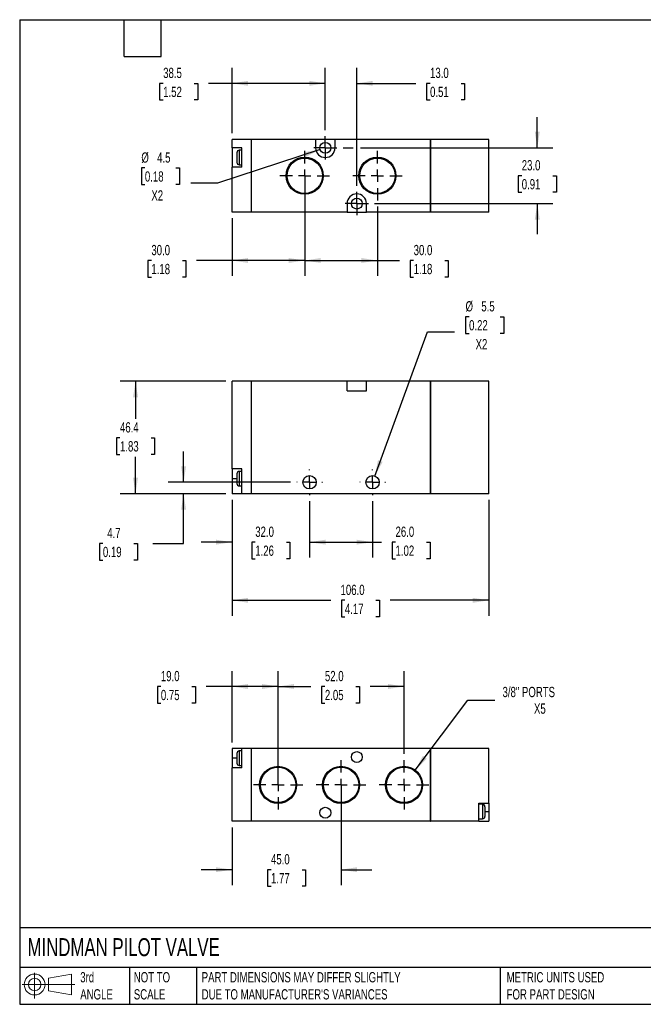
# Model space of a CAD drawing. Header units: millimetres. Extents: x 13 to 546, y 13 to 419.
# Tile 1 of 2: x 13 to 270, y 13 to 419. Entities that reach past the tile are written whole.
import ezdxf

# ---------------------------------------------------------------- set-up
doc = ezdxf.new("R2010")
doc.units = ezdxf.units.MM
doc.header["$LTSCALE"] = 2
doc.linetypes.add('SLD-Center', pattern=[19.05, 15.24, -1.27, 1.27, -1.27])
doc.linetypes.add('SLD-Solid', pattern=[0])
doc.layers.add('CENTER', color=40, linetype='SLD-Center')
doc.layers.add('SLD-DEFPOINTS', color=7, linetype='Continuous')
doc.layers.add('DIMENSIONS', color=140, linetype='SLD-Solid', lineweight=25)
doc.layers.add('TEXT', color=140, linetype='SLD-Solid', lineweight=25)
doc.styles.add('SLDTEXTSTYLE0', font='TXT', dxfattribs={"width": 0.7})
doc.dimstyles.new('SLDDIMSTYLE0', dxfattribs={"dimtxt": 4.316016, "dimasz": 6.604, "dimexe": 0, "dimexo": 0.0625, "dimgap": 1.079004, "dimtad": 0, "dimtih": 1, "dimtoh": 1, "dimdec": 1, "dimrnd": 1e-09, "dimzin": 12, "dimdsep": 46, "dimtxsty": 'SLDTEXTSTYLE0', "dimsah": 1, "dimcen": 0.09, "dimadec": 0, "dimazin": 3, "dimtfac": 1, "dimtdec": 1, "dimtmove": 0, "dimatfit": 0, "dimfxl": 0, "dimfrac": 2, "dimtolj": 1, "dimtzin": 12, "dimarcsym": 0})
doc.dimstyles.new('SLDDIMSTYLE1', dxfattribs={"dimtxt": 4.316016, "dimasz": 6.604, "dimexe": 0, "dimexo": 0.0625, "dimgap": 1.079004, "dimtad": 0, "dimtih": 1, "dimtoh": 1, "dimdec": 1, "dimrnd": 1e-09, "dimzin": 4, "dimdsep": 46, "dimtxsty": 'SLDTEXTSTYLE0', "dimsah": 1, "dimcen": 0.09, "dimadec": 0, "dimazin": 1, "dimtfac": 1, "dimtdec": 1, "dimtmove": 0, "dimatfit": 0, "dimfxl": 0, "dimfrac": 2, "dimtolj": 1, "dimtzin": 12, "dimarcsym": 0})
doc.dimstyles.new('SLDDIMSTYLE2', dxfattribs={"dimtxt": 4.316016, "dimasz": 6.604, "dimexe": 0, "dimexo": 0.0625, "dimgap": 1.079004, "dimtad": 0, "dimtih": 1, "dimtoh": 1, "dimdec": 1, "dimrnd": 1e-09, "dimzin": 4, "dimdsep": 46, "dimtxsty": 'SLDTEXTSTYLE0', "dimsah": 1, "dimcen": 0.09, "dimadec": 0, "dimazin": 1, "dimtfac": 1, "dimtdec": 1, "dimtofl": 0, "dimtmove": 0, "dimatfit": 3, "dimfxl": 0, "dimfrac": 2, "dimtolj": 1, "dimtzin": 12, "dimarcsym": 0})
doc.dimstyles.new('SLDDIMSTYLE3', dxfattribs={"dimtxt": 4.316016, "dimasz": 6.604, "dimexe": 0, "dimexo": 0.0625, "dimgap": 1.079004, "dimtad": 0, "dimtih": 1, "dimtoh": 1, "dimdec": 1, "dimrnd": 1e-09, "dimzin": 12, "dimdsep": 46, "dimtxsty": 'SLDTEXTSTYLE0', "dimsah": 1, "dimcen": 0.09, "dimadec": 0, "dimazin": 3, "dimtfac": 1, "dimtdec": 1, "dimtofl": 0, "dimtmove": 0, "dimatfit": 3, "dimfxl": 0, "dimfrac": 2, "dimtolj": 1, "dimtzin": 12, "dimarcsym": 0})
doc.dimstyles.new('SLDDIMSTYLE4', dxfattribs={"dimtxt": 4.316016, "dimasz": 6.604, "dimexe": 0, "dimexo": 0.0625, "dimgap": 1.079004, "dimtad": 0, "dimtih": 1, "dimtoh": 1, "dimdec": 1, "dimrnd": 1e-09, "dimzin": 12, "dimdsep": 46, "dimtxsty": 'SLDTEXTSTYLE0', "dimsah": 1, "dimcen": 0, "dimadec": 0, "dimazin": 3, "dimtfac": 1, "dimtdec": 1, "dimtofl": 0, "dimtmove": 0, "dimatfit": 3, "dimfxl": 0, "dimfrac": 2, "dimtolj": 1, "dimtzin": 12, "dimarcsym": 0})
doc.dimstyles.new('SLDDIMSTYLE5', dxfattribs={"dimtxt": 4.316016, "dimasz": 6.604, "dimexe": 0, "dimexo": 0.0625, "dimgap": 1.079004, "dimtad": 0, "dimtih": 1, "dimtoh": 1, "dimdec": 1, "dimrnd": 1e-09, "dimzin": 12, "dimdsep": 46, "dimtxsty": 'SLDTEXTSTYLE0', "dimsah": 1, "dimcen": 0, "dimadec": 0, "dimazin": 3, "dimtfac": 1, "dimtdec": 1, "dimtofl": 0, "dimtmove": 0, "dimatfit": 3, "dimfxl": 0, "dimfrac": 2, "dimtolj": 1, "dimtzin": 12, "dimarcsym": 0})

# ---------------------------------------------------------------- blocks, each defined once
blk = doc.blocks.new('Block11')
at = {"color": 7, "linetype": 'SLD-Solid', "lineweight": 18}
for p, q in [((5.18, 10.62), (5.18, 0)), ((10.96, 8.33), (20.35, 10.06)), ((10.96, 3.19), (10.96, 8.33)), ((20.35, 10.06), (20.35, 1.46)), ((0, 5.76), (21.75, 5.76)), ((10.96, 3.19), (20.35, 1.46))]:
    blk.add_line(p, q, dxfattribs=at)
for radius in [4.3, 2.57]:
    blk.add_circle((5.18, 5.76), radius, dxfattribs=at)
blk = doc.blocks.new('Block12')
at = {"layer": 'SLD-DEFPOINTS'}
blk.add_blockref('Block11', (0, 0), dxfattribs=at)
blk = doc.blocks.new('_D')
at = {"layer": 'DIMENSIONS'}
for p, q in [((80.36, 228.15), (80.36, 240.85)), ((124.53, 228.15), (74.01, 228.15)), ((97.82, 223.45), (74.01, 223.45)), ((80.36, 202.93), (80.36, 223.45)), ((47.05, 202.93), (45.6, 202.93)), ((45.6, 202.93), (45.6, 196.07)), ((59.87, 202.93), (61.32, 202.93)), ((61.32, 202.93), (61.32, 196.07)), ((67.66, 202.93), (80.36, 202.93)), ((45.6, 196.07), (47.05, 196.07)), ((61.32, 196.07), (59.87, 196.07))]:
    blk.add_line(p, q, dxfattribs=at)
for points in [[(80.36, 228.15), (81.37, 234.76), (79.34, 234.76)], [(80.36, 223.45), (79.34, 216.85), (81.37, 216.85)]]:
    blk.add_solid(points, dxfattribs=at)
at = {"layer": 'DIMENSIONS', "char_height": 4.233, "attachment_point": 1, "style": 'SLDTEXTSTYLE0'}
for s, insert in [('4.7', (48.84, 209.35)), ('0.19', (47.05, 201.53))]:
    blk.add_mtext(s, dxfattribs=dict(at, insert=insert))
blk = doc.blocks.new('_D_1')
at = {"layer": 'DIMENSIONS'}
for p, q in [((100.36, 220.91), (100.36, 197.1)), ((132.36, 220.32), (132.36, 197.1)), ((100.36, 203.45), (87.66, 203.45)), ((109.94, 203.45), (108.5, 203.45)), ((108.5, 203.45), (108.5, 196.59)), ((122.77, 203.45), (124.22, 203.45)), ((124.22, 203.45), (124.22, 196.59)), ((132.36, 203.45), (145.06, 203.45)), ((108.5, 196.59), (109.94, 196.59)), ((124.22, 196.59), (122.77, 196.59))]:
    blk.add_line(p, q, dxfattribs=at)
for points in [[(100.36, 203.45), (93.75, 204.47), (93.75, 202.44)], [(132.36, 203.45), (138.96, 202.44), (138.96, 204.47)]]:
    blk.add_solid(points, dxfattribs=at)
at = {"layer": 'DIMENSIONS', "char_height": 4.233, "attachment_point": 1, "style": 'SLDTEXTSTYLE0'}
for s, insert in [('32.0', (109.94, 209.88)), ('1.26', (109.94, 202.05))]:
    blk.add_mtext(s, dxfattribs=dict(at, insert=insert))
blk = doc.blocks.new('_D_2')
at = {"layer": 'DIMENSIONS'}
for p, q in [((132.36, 220.32), (132.36, 197.1)), ((158.36, 220.32), (158.36, 197.1)), ((132.36, 203.45), (158.36, 203.45)), ((158.36, 203.45), (161.99, 203.45)), ((167.84, 203.45), (166.39, 203.45)), ((166.39, 203.45), (166.39, 196.59)), ((180.66, 203.45), (182.11, 203.45)), ((182.11, 203.45), (182.11, 196.59)), ((166.39, 196.59), (167.84, 196.59)), ((182.11, 196.59), (180.66, 196.59))]:
    blk.add_line(p, q, dxfattribs=at)
for points in [[(132.36, 203.45), (138.96, 202.44), (138.96, 204.47)], [(158.36, 203.45), (151.75, 204.47), (151.75, 202.44)]]:
    blk.add_solid(points, dxfattribs=at)
at = {"layer": 'DIMENSIONS', "char_height": 4.233, "attachment_point": 1, "style": 'SLDTEXTSTYLE0'}
for s, insert in [('26.0', (167.84, 209.88)), ('1.02', (167.84, 202.05))]:
    blk.add_mtext(s, dxfattribs=dict(at, insert=insert))
blk = doc.blocks.new('_D_3')
at = {"layer": 'DIMENSIONS'}
for p, q in [((97.82, 269.85), (54.16, 269.85)), ((60.51, 269.85), (60.51, 254.35)), ((54.1, 246.52), (52.65, 246.52)), ((52.65, 246.52), (52.65, 239.66)), ((66.93, 246.52), (68.37, 246.52)), ((68.37, 246.52), (68.37, 239.66)), ((52.65, 239.66), (54.1, 239.66)), ((60.51, 223.45), (60.51, 238.7)), ((68.37, 239.66), (66.93, 239.66)), ((97.82, 223.45), (54.16, 223.45))]:
    blk.add_line(p, q, dxfattribs=at)
for points in [[(60.51, 269.85), (59.5, 263.25), (61.53, 263.25)], [(60.51, 223.45), (61.53, 230.06), (59.5, 230.06)]]:
    blk.add_solid(points, dxfattribs=at)
at = {"layer": 'DIMENSIONS', "char_height": 4.233, "attachment_point": 1, "style": 'SLDTEXTSTYLE0'}
for s, insert in [('46.4', (54.1, 252.95)), ('1.83', (54.1, 245.12))]:
    blk.add_mtext(s, dxfattribs=dict(at, insert=insert))
blk = doc.blocks.new('_D_4')
at = {"layer": 'DIMENSIONS'}
for p, q in [((100.36, 220.91), (100.36, 173.1)), ((206.36, 220.91), (206.36, 173.1)), ((100.36, 179.45), (141.1, 179.45)), ((146.94, 179.45), (145.5, 179.45)), ((145.5, 179.45), (145.5, 172.59)), ((159.77, 179.45), (161.22, 179.45)), ((161.22, 179.45), (161.22, 172.59)), ((206.36, 179.45), (165.62, 179.45)), ((145.5, 172.59), (146.94, 172.59)), ((161.22, 172.59), (159.77, 172.59))]:
    blk.add_line(p, q, dxfattribs=at)
for points in [[(100.36, 179.45), (106.96, 178.44), (106.96, 180.47)], [(206.36, 179.45), (199.75, 180.47), (199.75, 178.44)]]:
    blk.add_solid(points, dxfattribs=at)
at = {"layer": 'DIMENSIONS', "char_height": 4.233, "attachment_point": 1, "style": 'SLDTEXTSTYLE0'}
for s, insert in [('106.0', (145.15, 185.88)), ('4.17', (146.94, 178.05))]:
    blk.add_mtext(s, dxfattribs=dict(at, insert=insert))
blk = doc.blocks.new('_D_5')
at = {"layer": 'DIMENSIONS'}
for p, q in [((198.2, 296.5), (196.76, 296.5)), ((196.76, 296.5), (196.76, 289.64)), ((211.03, 296.5), (212.48, 296.5)), ((212.48, 296.5), (212.48, 289.64)), ((159.3, 230.74), (181.02, 290.23)), ((181.02, 290.23), (192.13, 290.23)), ((196.76, 289.64), (198.2, 289.64)), ((212.48, 289.64), (211.03, 289.64))]:
    blk.add_line(p, q, dxfattribs=at)
blk.add_solid([(159.3, 230.74), (162.52, 236.59), (160.61, 237.29)], dxfattribs=at)
at = {"layer": 'DIMENSIONS', "char_height": 4.233, "attachment_point": 1, "style": 'SLDTEXTSTYLE0'}
for s, insert in [('%%c', (196.74, 302.92)), ('5.5', (203.26, 302.92)), ('0.22', (198.2, 295.1)), ('X2', (200.89, 287.27))]:
    blk.add_mtext(s, dxfattribs=dict(at, insert=insert))
blk = doc.blocks.new('SW_CENTERMARKSYMBOL_0')
at = {"layer": 'CENTER', "color": 0}
for p, q in [((0, 5.08), (0, 5.29)), ((-5.08, 0), (-5.29, 0)), ((0, 0), (-2.54, 0)), ((0, 0), (0, 2.54)), ((0, 0), (0, -2.54)), ((0, 0), (2.54, 0)), ((5.08, 0), (5.29, 0)), ((0, -5.08), (0, -5.29))]:
    blk.add_line(p, q, dxfattribs=at)
blk = doc.blocks.new('SW_CENTERMARKSYMBOL_1')
at = {"layer": 'CENTER', "color": 0}
for p, q in [((0, 5.08), (0, 5.29)), ((-5.08, 0), (-5.29, 0)), ((0, 0), (-2.54, 0)), ((0, 0), (0, 2.54)), ((0, 0), (0, -2.54)), ((0, 0), (2.54, 0)), ((5.08, 0), (5.29, 0)), ((0, -5.08), (0, -5.29))]:
    blk.add_line(p, q, dxfattribs=at)
blk = doc.blocks.new('_D_9')
at = {"layer": 'DIMENSIONS'}
for p, q in [((130.36, 352.17), (130.36, 313.36)), ((100.36, 337.17), (100.36, 313.36)), ((67.06, 319.71), (65.61, 319.71)), ((65.61, 319.71), (65.61, 312.85)), ((79.89, 319.71), (81.34, 319.71)), ((81.34, 319.71), (81.34, 312.85)), ((100.36, 319.71), (85.74, 319.71)), ((130.36, 319.71), (100.36, 319.71)), ((65.61, 312.85), (67.06, 312.85)), ((81.34, 312.85), (79.89, 312.85))]:
    blk.add_line(p, q, dxfattribs=at)
for points in [[(100.36, 319.71), (106.96, 318.7), (106.96, 320.73)], [(130.36, 319.71), (123.75, 320.73), (123.75, 318.7)]]:
    blk.add_solid(points, dxfattribs=at)
at = {"layer": 'DIMENSIONS', "char_height": 4.233, "attachment_point": 1, "style": 'SLDTEXTSTYLE0'}
for s, insert in [('30.0', (67.06, 326.13)), ('1.18', (67.06, 318.31))]:
    blk.add_mtext(s, dxfattribs=dict(at, insert=insert))
blk = doc.blocks.new('_D_10')
at = {"layer": 'DIMENSIONS'}
for p, q in [((130.36, 341.96), (130.36, 313.36)), ((160.36, 341.96), (160.36, 313.36)), ((130.36, 319.71), (160.36, 319.71)), ((160.36, 319.71), (169.47, 319.71)), ((175.32, 319.71), (173.87, 319.71)), ((173.87, 319.71), (173.87, 312.85)), ((188.14, 319.71), (189.59, 319.71)), ((189.59, 319.71), (189.59, 312.85)), ((173.87, 312.85), (175.32, 312.85)), ((189.59, 312.85), (188.14, 312.85))]:
    blk.add_line(p, q, dxfattribs=at)
for points in [[(130.36, 319.71), (136.96, 318.7), (136.96, 320.73)], [(160.36, 319.71), (153.75, 320.73), (153.75, 318.7)]]:
    blk.add_solid(points, dxfattribs=at)
at = {"layer": 'DIMENSIONS', "char_height": 4.233, "attachment_point": 1, "style": 'SLDTEXTSTYLE0'}
for s, insert in [('30.0', (175.32, 326.13)), ('1.18', (175.32, 318.31))]:
    blk.add_mtext(s, dxfattribs=dict(at, insert=insert))
blk = doc.blocks.new('_D_11')
at = {"layer": 'DIMENSIONS'}
for p, q in [((226.36, 366.21), (226.36, 378.91)), ((146.19, 366.21), (150.33, 366.21)), ((153.38, 366.21), (232.71, 366.21)), ((219.94, 354.71), (218.5, 354.71)), ((218.5, 354.71), (218.5, 347.85)), ((232.77, 354.71), (234.22, 354.71)), ((234.22, 354.71), (234.22, 347.85)), ((218.5, 347.85), (219.94, 347.85)), ((234.22, 347.85), (232.77, 347.85)), ((159.19, 343.21), (232.71, 343.21)), ((226.36, 343.21), (226.36, 330.51))]:
    blk.add_line(p, q, dxfattribs=at)
for points in [[(226.36, 366.21), (227.37, 372.82), (225.34, 372.82)], [(226.36, 343.21), (225.34, 336.61), (227.37, 336.61)]]:
    blk.add_solid(points, dxfattribs=at)
at = {"layer": 'DIMENSIONS', "char_height": 4.233, "attachment_point": 1, "style": 'SLDTEXTSTYLE0'}
for s, insert in [('23.0', (219.94, 361.13)), ('0.91', (219.94, 353.31))]:
    blk.add_mtext(s, dxfattribs=dict(at, insert=insert))
blk = doc.blocks.new('_D_12')
at = {"layer": 'DIMENSIONS'}
for p, q in [((138.86, 373.54), (138.86, 399.18)), ((151.86, 350.54), (151.86, 399.18)), ((138.86, 392.83), (126.16, 392.83)), ((151.86, 392.83), (176.24, 392.83)), ((182.09, 392.83), (180.64, 392.83)), ((180.64, 392.83), (180.64, 385.97)), ((194.91, 392.83), (196.36, 392.83)), ((196.36, 392.83), (196.36, 385.97)), ((180.64, 385.97), (182.09, 385.97)), ((196.36, 385.97), (194.91, 385.97))]:
    blk.add_line(p, q, dxfattribs=at)
for points in [[(138.86, 392.83), (132.25, 393.85), (132.25, 391.82)], [(151.86, 392.83), (158.46, 391.82), (158.46, 393.85)]]:
    blk.add_solid(points, dxfattribs=at)
at = {"layer": 'DIMENSIONS', "char_height": 4.233, "attachment_point": 1, "style": 'SLDTEXTSTYLE0'}
for s, insert in [('13.0', (182.09, 399.26)), ('0.51', (182.09, 391.43))]:
    blk.add_mtext(s, dxfattribs=dict(at, insert=insert))
blk = doc.blocks.new('_D_13')
at = {"layer": 'DIMENSIONS'}
for p, q in [((100.36, 372.25), (100.36, 399.18)), ((138.86, 373.54), (138.86, 399.18)), ((71.93, 392.83), (70.48, 392.83)), ((70.48, 392.83), (70.48, 385.97)), ((84.75, 392.83), (86.2, 392.83)), ((86.2, 392.83), (86.2, 385.97)), ((100.36, 392.83), (90.6, 392.83)), ((138.86, 392.83), (100.36, 392.83)), ((70.48, 385.97), (71.93, 385.97)), ((86.2, 385.97), (84.75, 385.97))]:
    blk.add_line(p, q, dxfattribs=at)
for points in [[(100.36, 392.83), (106.96, 391.82), (106.96, 393.85)], [(138.86, 392.83), (132.25, 393.85), (132.25, 391.82)]]:
    blk.add_solid(points, dxfattribs=at)
at = {"layer": 'DIMENSIONS', "char_height": 4.233, "attachment_point": 1, "style": 'SLDTEXTSTYLE0'}
for s, insert in [('38.5', (71.93, 399.26)), ('1.52', (71.93, 391.43))]:
    blk.add_mtext(s, dxfattribs=dict(at, insert=insert))
blk = doc.blocks.new('_D_14')
at = {"layer": 'DIMENSIONS'}
for p, q in [((136.72, 365.51), (94.39, 351.64)), ((64.38, 357.91), (62.93, 357.91)), ((62.93, 357.91), (62.93, 351.05)), ((77.2, 357.91), (78.65, 357.91)), ((78.65, 357.91), (78.65, 351.05)), ((62.93, 351.05), (64.38, 351.05)), ((78.65, 351.05), (77.2, 351.05)), ((94.39, 351.64), (83.28, 351.64))]:
    blk.add_line(p, q, dxfattribs=at)
blk.add_solid([(136.72, 365.51), (130.13, 364.42), (130.76, 362.49)], dxfattribs=at)
at = {"layer": 'DIMENSIONS', "char_height": 4.233, "attachment_point": 1, "style": 'SLDTEXTSTYLE0'}
for s, insert in [('%%c', (62.92, 364.33)), ('4.5', (69.43, 364.33)), ('0.18', (64.38, 356.51)), ('X2', (67.06, 348.68))]:
    blk.add_mtext(s, dxfattribs=dict(at, insert=insert))
blk = doc.blocks.new('SW_CENTERMARKSYMBOL_5')
at = {"layer": 'CENTER', "color": 0}
for p, q in [((0, 5.08), (0, 10.21)), ((-5.08, 0), (-10.21, 0)), ((0, 0), (-2.54, 0)), ((0, 0), (0, 2.54)), ((0, 0), (0, -2.54)), ((0, 0), (2.54, 0)), ((5.08, 0), (10.21, 0)), ((0, -5.08), (0, -10.21))]:
    blk.add_line(p, q, dxfattribs=at)
blk = doc.blocks.new('SW_CENTERMARKSYMBOL_6')
at = {"layer": 'CENTER', "color": 0}
for p, q in [((0, 5.08), (0, 10.21)), ((-5.08, 0), (-10.21, 0)), ((0, 0), (-2.54, 0)), ((0, 0), (0, 2.54)), ((0, 0), (0, -2.54)), ((0, 0), (2.54, 0)), ((5.08, 0), (10.21, 0)), ((0, -5.08), (0, -10.21))]:
    blk.add_line(p, q, dxfattribs=at)
blk = doc.blocks.new('SW_CENTERMARKSYMBOL_7')
at = {"layer": 'CENTER', "color": 0}
for p, q in [((0, 2.54), (0, 4.79)), ((-2.54, 0), (-4.79, 0)), ((0, 0), (-2.54, 0)), ((0, 0), (0, 2.54)), ((0, 0), (0, -2.54)), ((0, 0), (2.54, 0)), ((2.54, 0), (4.79, 0)), ((0, -2.54), (0, -4.79))]:
    blk.add_line(p, q, dxfattribs=at)
blk = doc.blocks.new('SW_CENTERMARKSYMBOL_8')
at = {"layer": 'CENTER', "color": 0}
for p, q in [((0, 2.54), (0, 4.79)), ((-2.54, 0), (-4.79, 0)), ((0, 0), (-2.54, 0)), ((0, 0), (0, 2.54)), ((0, 0), (0, -2.54)), ((0, 0), (2.54, 0)), ((2.54, 0), (4.79, 0)), ((0, -2.54), (0, -4.79))]:
    blk.add_line(p, q, dxfattribs=at)
blk = doc.blocks.new('_D_15')
at = {"layer": 'DIMENSIONS'}
for p, q in [((100.36, 120.8), (100.36, 150.23)), ((119.36, 116.02), (119.36, 150.23)), ((70.98, 143.88), (69.53, 143.88)), ((69.53, 143.88), (69.53, 137.02)), ((83.81, 143.88), (85.26, 143.88)), ((85.26, 143.88), (85.26, 137.02)), ((100.36, 143.88), (89.66, 143.88)), ((119.36, 143.88), (100.36, 143.88)), ((69.53, 137.02), (70.98, 137.02)), ((85.26, 137.02), (83.81, 137.02))]:
    blk.add_line(p, q, dxfattribs=at)
for points in [[(100.36, 143.88), (106.96, 142.86), (106.96, 144.9)], [(119.36, 143.88), (112.75, 144.9), (112.75, 142.86)]]:
    blk.add_solid(points, dxfattribs=at)
at = {"layer": 'DIMENSIONS', "char_height": 4.233, "attachment_point": 1, "style": 'SLDTEXTSTYLE0'}
for s, insert in [('19.0', (70.98, 150.3)), ('0.75', (70.98, 142.48))]:
    blk.add_mtext(s, dxfattribs=dict(at, insert=insert))
blk = doc.blocks.new('_D_16')
at = {"layer": 'DIMENSIONS'}
for p, q in [((119.36, 105.8), (119.36, 150.23)), ((171.36, 116.02), (171.36, 150.23)), ((119.36, 143.88), (132.84, 143.88)), ((138.69, 143.88), (137.24, 143.88)), ((137.24, 143.88), (137.24, 137.02)), ((151.51, 143.88), (152.96, 143.88)), ((152.96, 143.88), (152.96, 137.02)), ((171.36, 143.88), (157.36, 143.88)), ((137.24, 137.02), (138.69, 137.02)), ((152.96, 137.02), (151.51, 137.02))]:
    blk.add_line(p, q, dxfattribs=at)
for points in [[(119.36, 143.88), (125.96, 142.86), (125.96, 144.9)], [(171.36, 143.88), (164.75, 144.9), (164.75, 142.86)]]:
    blk.add_solid(points, dxfattribs=at)
at = {"layer": 'DIMENSIONS', "char_height": 4.233, "attachment_point": 1, "style": 'SLDTEXTSTYLE0'}
for s, insert in [('52.0', (138.69, 150.3)), ('2.05', (138.69, 142.48))]:
    blk.add_mtext(s, dxfattribs=dict(at, insert=insert))
blk = doc.blocks.new('_D_17')
at = {"layer": 'DIMENSIONS'}
for p, q in [((145.36, 100.72), (145.36, 61.91)), ((100.36, 85.72), (100.36, 61.91)), ((100.36, 68.26), (87.66, 68.26)), ((116.44, 68.26), (115, 68.26)), ((115, 68.26), (115, 61.41)), ((129.27, 68.26), (130.72, 68.26)), ((130.72, 68.26), (130.72, 61.41)), ((145.36, 68.26), (158.06, 68.26)), ((115, 61.41), (116.44, 61.41)), ((130.72, 61.41), (129.27, 61.41))]:
    blk.add_line(p, q, dxfattribs=at)
for points in [[(100.36, 68.26), (93.75, 69.28), (93.75, 67.25)], [(145.36, 68.26), (151.96, 67.25), (151.96, 69.28)]]:
    blk.add_solid(points, dxfattribs=at)
at = {"layer": 'DIMENSIONS', "char_height": 4.233, "attachment_point": 1, "style": 'SLDTEXTSTYLE0'}
for s, insert in [('45.0', (116.44, 74.69)), ('1.77', (116.44, 66.86))]:
    blk.add_mtext(s, dxfattribs=dict(at, insert=insert))
blk = doc.blocks.new('_D_18')
at = {"layer": 'DIMENSIONS'}
for p, q in [((175.98, 109.39), (197.73, 138.26)), ((197.73, 138.26), (208.84, 138.26))]:
    blk.add_line(p, q, dxfattribs=at)
blk.add_solid([(175.98, 109.39), (180.76, 114.06), (179.14, 115.28)], dxfattribs=at)
at = {"layer": 'DIMENSIONS', "char_height": 4.233, "attachment_point": 1, "style": 'SLDTEXTSTYLE0'}
for s, insert in [('3/8" PORTS', (212.01, 143.72)), ('X5', (225, 136.86))]:
    blk.add_mtext(s, dxfattribs=dict(at, insert=insert))
blk = doc.blocks.new('SW_CENTERMARKSYMBOL_9')
at = {"layer": 'CENTER', "color": 0}
for p, q in [((0, 5.08), (0, 10.21)), ((-5.08, 0), (-10.21, 0)), ((0, 0), (-2.54, 0)), ((0, 0), (0, 2.54)), ((0, 0), (0, -2.54)), ((0, 0), (2.54, 0)), ((5.08, 0), (10.21, 0)), ((0, -5.08), (0, -10.21))]:
    blk.add_line(p, q, dxfattribs=at)
blk = doc.blocks.new('SW_CENTERMARKSYMBOL_10')
at = {"layer": 'CENTER', "color": 0}
for p, q in [((0, 5.08), (0, 10.21)), ((-5.08, 0), (-10.21, 0)), ((0, 0), (-2.54, 0)), ((0, 0), (0, 2.54)), ((0, 0), (0, -2.54)), ((0, 0), (2.54, 0)), ((5.08, 0), (10.21, 0)), ((0, -5.08), (0, -10.21))]:
    blk.add_line(p, q, dxfattribs=at)
blk = doc.blocks.new('SW_CENTERMARKSYMBOL_11')
at = {"layer": 'CENTER', "color": 0}
for p, q in [((0, 5.08), (0, 10.21)), ((-5.08, 0), (-10.21, 0)), ((0, 0), (-2.54, 0)), ((0, 0), (0, 2.54)), ((0, 0), (0, -2.54)), ((0, 0), (2.54, 0)), ((5.08, 0), (10.21, 0)), ((0, -5.08), (0, -10.21))]:
    blk.add_line(p, q, dxfattribs=at)

msp = doc.modelspace()

# ---------------------------------------------------------------- linework, layer by layer
for p, q in [((108.36, 369.71), (100.36, 369.71)), ((100.36, 366.21), (100.36, 369.71)), ((104.36, 366.21), (100.36, 366.21)), ((100.36, 366.21), (100.36, 358.21)), ((104.36, 358.21), (104.36, 366.21)), ((108.36, 339.71), (108.36, 369.71)), ((108.41, 369.66), (108.36, 369.66)), ((108.41, 339.71), (108.41, 369.71)), ((134.86, 369.71), (108.41, 369.71)), ((134.86, 369.71), (134.86, 366.21)), ((142.86, 369.71), (134.86, 369.71)), ((142.86, 366.21), (142.86, 369.71)), ((182.31, 369.71), (142.86, 369.71)), ((182.31, 339.71), (182.31, 369.71)), ((182.31, 369.66), (182.41, 369.66)), ((182.41, 339.71), (182.41, 369.71)), ((206.36, 369.71), (182.41, 369.71)), ((206.36, 339.71), (206.36, 369.71)), ((102.36, 364.21), (102.36, 360.21)), ((104.36, 365.21), (103.36, 365.21)), ((103.36, 365.21), (103.36, 359.21)), ((104.36, 358.21), (100.36, 358.21)), ((100.36, 339.71), (100.36, 358.21)), ((103.36, 359.21), (104.36, 359.21)), ((147.86, 343.21), (147.86, 339.71)), ((155.86, 339.71), (155.86, 343.21)), ((108.36, 339.71), (100.36, 339.71)), ((108.41, 339.76), (108.36, 339.76)), ((147.86, 339.71), (108.41, 339.71)), ((147.86, 339.71), (155.86, 339.71)), ((182.31, 339.71), (155.86, 339.71)), ((182.31, 339.76), (182.41, 339.76)), ((206.36, 339.71), (182.41, 339.71)), ((100.36, 233.65), (100.36, 269.85)), ((108.36, 269.85), (100.36, 269.85)), ((108.36, 223.45), (108.36, 269.85)), ((108.41, 269.8), (108.36, 269.8)), ((108.41, 223.45), (108.41, 269.85)), ((147.86, 269.85), (108.41, 269.85)), ((147.86, 265.85), (147.86, 269.85)), ((155.86, 269.85), (147.86, 269.85)), ((155.86, 265.85), (155.86, 269.85)), ((182.31, 269.85), (155.86, 269.85)), ((182.31, 223.45), (182.31, 269.85)), ((182.31, 269.8), (182.41, 269.8)), ((182.41, 223.45), (182.41, 269.85)), ((206.36, 269.85), (182.41, 269.85)), ((206.36, 223.45), (206.36, 269.85)), ((147.86, 265.85), (155.86, 265.85)), ((104.36, 233.65), (100.36, 233.65)), ((100.36, 233.65), (100.36, 229.65)), ((102.36, 231.65), (102.36, 227.65)), ((104.36, 232.65), (103.36, 232.65)), ((103.36, 232.65), (103.36, 226.65)), ((104.36, 223.45), (104.36, 233.65)), ((100.36, 229.65), (100.36, 223.45)), ((102.36, 229.65), (100.36, 229.65)), ((103.36, 226.65), (104.36, 226.65)), ((104.36, 223.45), (100.36, 223.45)), ((108.36, 223.45), (104.36, 223.45)), ((108.41, 223.5), (108.36, 223.5)), ((182.31, 223.45), (108.41, 223.45)), ((182.31, 223.5), (182.41, 223.5)), ((206.36, 223.45), (182.41, 223.45)), ((104.36, 118.26), (100.36, 118.26)), ((100.36, 118.26), (100.36, 114.26)), ((104.36, 110.26), (104.36, 118.26)), ((108.36, 118.26), (104.36, 118.26)), ((108.36, 88.26), (108.36, 118.26)), ((108.41, 118.21), (108.36, 118.21)), ((182.31, 118.26), (108.41, 118.26)), ((108.41, 88.26), (108.41, 118.26)), ((182.31, 88.26), (182.31, 118.26)), ((182.31, 118.21), (182.41, 118.21)), ((182.41, 88.26), (182.41, 118.26)), ((206.36, 118.26), (182.41, 118.26)), ((206.36, 95.76), (206.36, 118.26)), ((100.36, 114.26), (100.36, 110.26)), ((102.36, 114.26), (100.36, 114.26)), ((102.36, 116.26), (102.36, 112.26)), ((104.36, 117.26), (103.36, 117.26)), ((103.36, 117.26), (103.36, 111.26)), ((100.36, 88.26), (100.36, 110.26)), ((104.36, 110.26), (100.36, 110.26)), ((103.36, 111.26), (104.36, 111.26)), ((202.26, 95.76), (206.36, 95.76)), ((202.26, 88.26), (202.26, 95.76)), ((203.76, 95.26), (202.26, 95.26)), ((203.76, 95.26), (203.76, 89.26)), ((204.76, 94.26), (204.76, 90.26)), ((206.36, 95.76), (206.36, 92.26)), ((204.76, 92.26), (206.36, 92.26)), ((206.36, 92.26), (206.36, 88.26)), ((108.36, 88.26), (100.36, 88.26)), ((108.41, 88.31), (108.36, 88.31)), ((182.31, 88.26), (108.41, 88.26)), ((182.31, 88.31), (182.41, 88.31)), ((202.26, 88.26), (182.41, 88.26)), ((202.26, 89.26), (203.76, 89.26)), ((202.26, 88.26), (206.36, 88.26))]:
    msp.add_line(p, q)
for centre, radius in [((138.86, 366.21), 2.25), ((130.36, 354.71), 7.67), ((130.36, 354.71), 7.3), ((160.36, 354.71), 7.67), ((160.36, 354.71), 7.3), ((151.86, 343.21), 2.25), ((132.36, 228.15), 2.75), ((158.36, 228.15), 2.75), ((151.86, 114.76), 2.25), ((119.36, 103.26), 7.67), ((119.36, 103.26), 7.3), ((145.36, 103.26), 7.67), ((145.36, 103.26), 7.3), ((171.36, 103.26), 7.67), ((171.36, 103.26), 7.3), ((138.86, 91.76), 2.25)]:
    msp.add_circle(centre, radius)
for centre, radius, start, end in [((138.86, 366.21), 4, 180, 0), ((103.36, 364.21), 1, 90, 180), ((103.36, 360.21), 1, 180, 270), ((151.86, 343.21), 4, 0, 180), ((103.36, 231.65), 1, 90, 180), ((103.36, 227.65), 1, 180, 270), ((103.36, 116.26), 1, 90, 180), ((103.36, 112.26), 1, 180, 270), ((203.76, 94.26), 1, 0, 90), ((203.76, 90.26), 1, 270, 0)]:
    msp.add_arc(centre, radius, start, end)
at = {"layer": 'TEXT'}
for p, q in [((12.7, 419.1), (546.1, 419.1)), ((12.7, 419.1), (12.7, 12.7)), ((55.88, 403.86), (55.88, 419.1)), ((71.12, 403.86), (71.12, 419.1)), ((55.88, 403.86), (71.12, 403.86)), ((546.1, 44.25), (12.7, 44.25)), ((546.1, 27.94), (12.7, 27.94)), ((58.09, 27.94), (58.09, 12.7)), ((85.67, 27.94), (85.67, 12.7)), ((210.97, 27.94), (210.97, 12.7)), ((12.7, 12.7), (546.1, 12.7))]:
    msp.add_line(p, q, dxfattribs=at)

# ---------------------------------------------------------------- block references
at = {"layer": 'CENTER'}
for name, p in [('SW_CENTERMARKSYMBOL_8', (138.86, 366.21)), ('SW_CENTERMARKSYMBOL_6', (130.36, 354.71)), ('SW_CENTERMARKSYMBOL_5', (160.36, 354.71)), ('SW_CENTERMARKSYMBOL_7', (151.86, 343.21)), ('SW_CENTERMARKSYMBOL_1', (132.36, 228.15)), ('SW_CENTERMARKSYMBOL_0', (158.36, 228.15)), ('SW_CENTERMARKSYMBOL_11', (119.36, 103.26)), ('SW_CENTERMARKSYMBOL_10', (145.36, 103.26)), ('SW_CENTERMARKSYMBOL_9', (171.36, 103.26))]:
    msp.add_blockref(name, p, dxfattribs=at)
at = {"layer": 'SLD-DEFPOINTS'}
msp.add_blockref('Block12', (13.68, 15.11), dxfattribs=at)

# ---------------------------------------------------------------- texts
at = {"layer": 'TEXT', "attachment_point": 1, "style": 'SLDTEXTSTYLE0'}
for s, insert, char_height in [('MINDMAN PILOT VALVE', (15.93, 40), 7.4083), ('3rd^JANGLE', (37.7, 25.99), 4.233), ('NOT TO^JSCALE', (59.81, 25.99), 4.2333), ("PART DIMENSIONS MAY DIFFER SLIGHTLY ^JDUE TO MANUFACTURER'S VARIANCES", (87.83, 25.99), 4.2333), ('METRIC UNITS USED ^JFOR PART DESIGN', (213.71, 25.99), 4.2333)]:
    msp.add_mtext(s, dxfattribs=dict(at, insert=insert, char_height=char_height))

# ---------------------------------------------------------------- dimensions: what is measured, and where the dimension line sits
at = {"layer": 'DIMENSIONS'}
for base, p1, p2, dimstyle, picture, middle in [((138.86, 392.83), (100.36, 369.71), (138.86, 371), 'SLDDIMSTYLE3', '_D_13', (78.34, 392.83)), ((138.86, 392.83), (151.86, 348), (138.86, 371), 'SLDDIMSTYLE1', '_D_12', (188.5, 392.83)), ((100.36, 319.71), (130.36, 354.71), (100.36, 339.71), 'SLDDIMSTYLE2', '_D_9', (73.48, 319.71)), ((160.36, 319.71), (130.36, 344.5), (160.36, 344.5), 'SLDDIMSTYLE2', '_D_10', (181.73, 319.71)), ((132.36, 203.45), (100.36, 223.45), (132.36, 222.86), 'SLDDIMSTYLE1', '_D_1', (116.36, 203.45)), ((158.36, 203.45), (132.36, 222.86), (158.36, 222.86), 'SLDDIMSTYLE2', '_D_2', (174.25, 203.45)), ((171.36, 143.88), (119.36, 103.26), (171.36, 113.48), 'SLDDIMSTYLE2', '_D_16', (145.1, 143.88))]:
    dim = msp.add_linear_dim(base=base, p1=p1, p2=p2, dimstyle=dimstyle, dxfattribs=at)
    dim.commit()
    dim.dimension.update_dxf_attribs({"geometry": picture, "text_midpoint": middle, "dimtype": 160})
for base, p1, p2, angle, dimstyle, picture, middle in [((226.36, 366.21), (156.65, 343.21), (143.65, 366.21), 90, 'SLDDIMSTYLE1', '_D_11', (226.36, 354.71)), ((60.51, 269.85), (100.36, 223.45), (100.36, 269.85), 90, 'SLDDIMSTYLE3', '_D_3', (60.51, 246.52)), ((80.36, 228.15), (100.36, 223.45), (127.07, 228.15), 90, 'SLDDIMSTYLE0', '_D', (80.36, 202.93)), ((100.36, 179.45), (206.36, 223.45), (100.36, 223.45), 0, 'SLDDIMSTYLE2', '_D_4', (153.36, 179.45)), ((119.36, 143.88), (100.36, 118.26), (119.36, 113.48), 0, 'SLDDIMSTYLE2', '_D_15', (77.4, 143.88)), ((145.36, 68.26), (100.36, 88.26), (145.36, 103.26), 0, 'SLDDIMSTYLE1', '_D_17', (122.86, 68.26))]:
    dim = msp.add_linear_dim(base=base, p1=p1, p2=p2, angle=angle, dimstyle=dimstyle, dxfattribs=at)
    dim.commit()
    dim.dimension.update_dxf_attribs({"geometry": picture, "text_midpoint": middle, "dimtype": 160})
for p1, p2, picture, middle in [((141, 366.91), (136.72, 365.51), '_D_14', (70.79, 353.87)), ((157.41, 225.57), (159.3, 230.74), '_D_5', (204.62, 292.46))]:
    dim = msp.add_diameter_dim_2p(p1=p1, p2=p2, text='<>\\PX2', dimstyle='SLDDIMSTYLE4', dxfattribs=at)
    dim.commit()
    dim.dimension.update_dxf_attribs({"geometry": picture, "text_midpoint": middle, "dimtype": 163})
dim = msp.add_diameter_dim_2p(p1=(166.74, 97.13), p2=(175.98, 109.39), text='3/8" PORTS\\PX5', dimstyle='SLDDIMSTYLE5', override={"dimpost": '<>'}, dxfattribs=at)
dim.commit()
dim.dimension.update_dxf_attribs({"geometry": '_D_18', "text_midpoint": (228.73, 138.26), "dimtype": 163})

doc.saveas('drawing.dxf')
